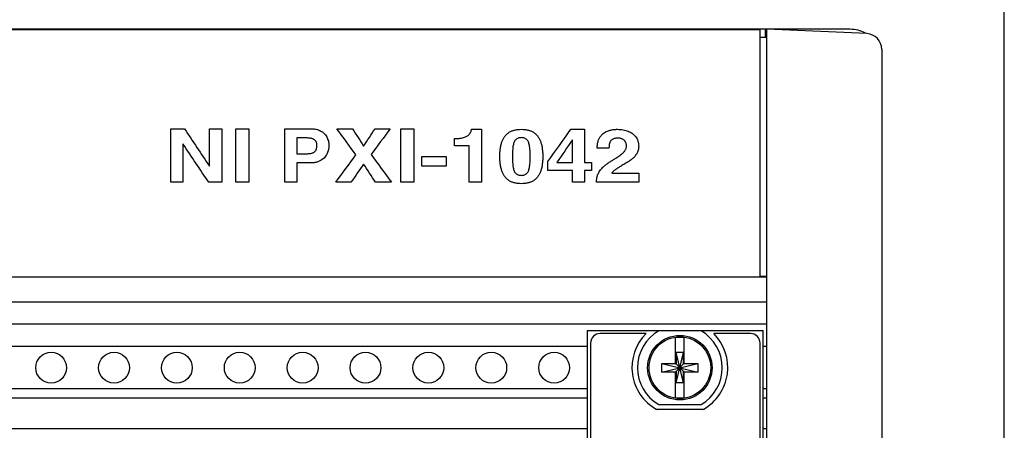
# Model space of a CAD drawing. Header units: inches. Extents: x 0 to 34, y 0 to 22.
# Tile 27 of 76: x 8.384 to 9.95, y 16.539 to 17.191. Entities that reach past the tile are written whole.
import ezdxf

# ---------------------------------------------------------------- set-up
doc = ezdxf.new("R2010")
doc.units = ezdxf.units.IN
doc.header["$LTSCALE"] = 1.87
doc.header["$MEASUREMENT"] = 0
doc.layers.get('0').update_dxf_attribs({"linetype": 'CONTINUOUS'})
doc.layers.add('DATUMCURVES', color=7, linetype='CONTINUOUS')
doc.layers.add('DIMENSIONS', color=7, linetype='CONTINUOUS')
doc.styles.get("Standard").update_dxf_attribs({"font": 'txt', "width": 0.8})
doc.dimstyles.new('DIMSTYLE_1', dxfattribs={"dimtxt": 0.125, "dimasz": 0.18, "dimexe": 0.18, "dimexo": 0.0625, "dimgap": 0.09, "dimtad": 0, "dimtih": 1, "dimtoh": 1, "dimlfac": 2, "dimzin": 4, "dimdsep": 46, "dimtxsty": 'STANDARD', "dimblk": '_FILLED', "dimblk1": '_FILLED', "dimblk2": '_FILLED', "dimcen": 0.09, "dimadec": 0, "dimazin": 0, "dimtp": 0.01, "dimtm": 0.01, "dimtfac": 1, "dimtofl": 0, "dimtmove": 0, "dimatfit": 3, "dimldrblk": '_FILLED', "dimfxl": 1, "dimtolj": 1, "dimtzin": 4, "dimarcsym": 0})

# ---------------------------------------------------------------- blocks, each defined once
blk = doc.blocks.new('_FILLED')
at = {"color": 0, "linetype": 'BYBLOCK'}
blk.add_solid([(0, 0), (-1, 0.1736), (-1, -0.1736)], dxfattribs=at)
blk = doc.blocks.new('*D4')
at = {"layer": 'DIMENSIONS', "color": 2, "linetype": 'CONTINUOUS'}
for p, q in [((4.2183, 15.7325), (4.2183, 19.5505)), ((9.9503, 18.0505), (9.9503, 19.5505)), ((4.2183, 19.4255), (7.2998, 19.4255)), ((9.9503, 19.4255), (8.7498, 19.4255)), ((9.9503, 16.5091), (9.9503, 17.8005))]:
    blk.add_line(p, q, dxfattribs=at)
at = {"layer": 'DIMENSIONS', "color": 2, "linetype": 'CONTINUOUS', "xscale": 0.18, "yscale": 0.18, "zscale": 0.18, "rotation": 180}
blk.add_blockref('_FILLED', (4.2183, 19.4255), dxfattribs=at)
at = {"layer": 'DIMENSIONS', "color": 2, "linetype": 'CONTINUOUS', "xscale": 0.18, "yscale": 0.18, "zscale": 0.18}
blk.add_blockref('_FILLED', (9.9503, 19.4255), dxfattribs=at)
at = {"layer": 'DIMENSIONS', "color": 2, "linetype": 'CONTINUOUS', "width": 0.8}
for s, p in [('[', (7.9873, 19.363)), (']', (8.5873, 19.363)), ('11.46', (7.3623, 19.363)), ('291.2', (8.0873, 19.363))]:
    blk.add_text(s, height=0.125, dxfattribs=at).set_placement(p)

msp = doc.modelspace()

# ---------------------------------------------------------------- linework, layer by layer
at = {"color": 7, "linetype": 'CONTINUOUS'}
for p, q in [((9.7053, 17.17622), (4.46334, 17.17622)), ((9.56132, 17.17547), (4.60732, 17.17547)), ((9.54032, 17.17622), (9.54032, 17.17547)), ((9.56132, 17.17547), (9.56132, 16.78247)), ((9.56132, 17.16372), (9.57282, 17.16372)), ((9.57032, 17.16372), (9.57032, 17.17622)), ((9.73139, 17.1693), (9.57282, 17.17622)), ((9.57282, 13.69122), (9.57282, 17.17622)), ((9.7553, 17.14432), (9.7553, 13.72312)), ((9.57282, 16.78247), (4.59582, 16.78247)), ((9.57282, 16.78325), (9.56132, 16.78325)), ((9.57282, 16.74247), (4.59582, 16.74247)), ((9.57282, 16.70747), (4.59582, 16.70747)), ((9.28732, 16.69751), (9.5668, 16.69751)), ((9.28732, 14.16801), (9.28732, 16.69751)), ((9.468, 16.69697), (9.40065, 16.69697)), ((9.5668, 14.16801), (9.5668, 16.69751)), ((9.29232, 16.67776), (9.29232, 14.18776)), ((9.38049, 16.69276), (9.30732, 16.69276)), ((9.42743, 16.64433), (9.42743, 16.68579)), ((9.44121, 16.64433), (9.44121, 16.68579)), ((9.5468, 16.69276), (9.48815, 16.69276)), ((9.5618, 14.18776), (9.5618, 16.67776)), ((9.28732, 16.67222), (4.88132, 16.67222)), ((9.44018, 16.66273), (9.42846, 16.66273)), ((9.42846, 16.61421), (9.44018, 16.66273)), ((9.42846, 16.66273), (9.42846, 16.64433)), ((9.44018, 16.61421), (9.42846, 16.66273)), ((9.44018, 16.64433), (9.44018, 16.66273)), ((9.57282, 16.67222), (9.5668, 16.67222)), ((9.40578, 16.63158), (9.46286, 16.64536)), ((9.40578, 16.64536), (9.42743, 16.64536)), ((9.40578, 16.64536), (9.46286, 16.63158)), ((9.40578, 16.63158), (9.40578, 16.64536)), ((9.42743, 16.63158), (9.40578, 16.63158)), ((9.42743, 16.64433), (9.42846, 16.64433)), ((9.42743, 16.63261), (9.42846, 16.63261)), ((9.42743, 16.59115), (9.42743, 16.63261)), ((9.42846, 16.63261), (9.44018, 16.64433)), ((9.44018, 16.63261), (9.42846, 16.64433)), ((9.42846, 16.63261), (9.42846, 16.61421)), ((9.44121, 16.64433), (9.44018, 16.64433)), ((9.44121, 16.63261), (9.44018, 16.63261)), ((9.44018, 16.61421), (9.44018, 16.63261)), ((9.44121, 16.64536), (9.46286, 16.64536)), ((9.44121, 16.59115), (9.44121, 16.63261)), ((9.46286, 16.63158), (9.44121, 16.63158)), ((9.46286, 16.64536), (9.46286, 16.63158)), ((9.28732, 16.60472), (4.88132, 16.60472)), ((9.44018, 16.61421), (9.42846, 16.61421)), ((9.57282, 16.60472), (9.5668, 16.60472)), ((9.28732, 16.58997), (4.88132, 16.58997)), ((9.57282, 16.58997), (9.5668, 16.58997)), ((9.47163, 16.57226), (9.39701, 16.57226)), ((9.40065, 16.57997), (9.468, 16.57997)), ((4.88132, 16.54197), (9.28732, 16.54197)), ((9.5668, 16.54197), (9.57282, 16.54197))]:
    msp.add_line(p, q, dxfattribs=at)
for centre, radius in [((9.43432, 16.63847), 0.05125), ((9.43432, 16.63847), 0.04902), ((8.43432, 16.63847), 0.0245), ((8.53432, 16.63847), 0.0245), ((8.63432, 16.63847), 0.0245), ((8.73432, 16.63847), 0.0245), ((8.83432, 16.63847), 0.0245), ((8.93432, 16.63847), 0.0245), ((9.03432, 16.63847), 0.0245), ((9.13432, 16.63847), 0.0245), ((9.23432, 16.63847), 0.0245)]:
    msp.add_circle(centre, radius, dxfattribs=at)
for centre, radius, start, end in [((9.7053, 17.12622), 0.05, 61.29091, 90), ((9.7303, 17.14432), 0.025, 0, 87.5), ((9.43432, 16.63847), 0.0675, 119.92643, 240.07357), ((9.43432, 16.63847), 0.0675, 299.92643, 60.07357), ((9.30732, 16.67776), 0.015, 90, 180), ((9.43432, 16.63876), 0.07625, 134.91162, 240.70725), ((9.43432, 16.63847), 0.04782, 81.71661, 98.28339), ((9.43432, 16.63876), 0.07625, 299.29275, 45.08838), ((9.5468, 16.67776), 0.015, 0, 90), ((9.43432, 16.63847), 0.04782, 261.71661, 278.28339)]:
    msp.add_arc(centre, radius, start, end, dxfattribs=at)
at = {"layer": 'DATUMCURVES', "color": 40, "linetype": 'CONTINUOUS'}
for points in [[(8.6245, 16.93306, 4.12499), (8.6245, 16.96145, 4.10726), (8.6245, 16.98983, 4.08952), (8.6245, 17.01822, 4.07178)], [(8.6245, 17.01822, 4.07178), (8.63181, 17.01822, 4.07178), (8.63913, 17.01822, 4.07178), (8.64644, 17.01822, 4.07178)], [(8.64644, 17.01822, 4.07178), (8.65963, 16.99845, 4.08413), (8.67283, 16.97868, 4.09648), (8.68602, 16.95892, 4.10884)], [(8.6863, 17.01822, 4.07178), (8.69278, 17.01822, 4.07178), (8.69926, 17.01822, 4.07178), (8.70574, 17.01822, 4.07178)], [(8.6863, 16.95892, 4.10884), (8.6863, 16.97868, 4.09648), (8.6863, 16.99845, 4.08413), (8.6863, 17.01822, 4.07178)], [(8.70574, 17.01822, 4.07178), (8.70574, 16.98983, 4.08952), (8.70574, 16.96145, 4.10726), (8.70574, 16.93306, 4.12499)], [(8.72797, 16.93306, 4.12499), (8.72797, 16.96145, 4.10726), (8.72797, 16.98983, 4.08952), (8.72797, 17.01822, 4.07178)], [(8.72797, 17.01822, 4.07178), (8.73491, 17.01822, 4.07178), (8.74185, 17.01822, 4.07178), (8.7488, 17.01822, 4.07178)], [(8.7488, 17.01822, 4.07178), (8.7488, 16.98983, 4.08952), (8.7488, 16.96145, 4.10726), (8.7488, 16.93306, 4.12499)], [(8.80597, 16.93306, 4.12499), (8.80597, 16.96145, 4.10726), (8.80597, 16.98983, 4.08952), (8.80597, 17.01822, 4.07178)], [(8.80597, 17.01822, 4.07178), (8.81988, 17.01822, 4.07178), (8.83379, 17.01822, 4.07178), (8.8477, 17.01822, 4.07178)], [(8.8477, 17.01822, 4.07178), (8.84912, 17.01815, 4.07183), (8.85054, 17.01807, 4.07187), (8.85197, 17.018, 4.07192)], [(8.85197, 17.018, 4.07192), (8.85329, 17.01779, 4.07205), (8.85461, 17.01757, 4.07218), (8.85594, 17.01736, 4.07232)], [(8.85594, 17.01736, 4.07232), (8.85715, 17.01701, 4.07254), (8.85837, 17.01666, 4.07276), (8.85959, 17.01631, 4.07297)], [(8.85959, 17.01631, 4.07297), (8.8607, 17.01583, 4.07328), (8.8618, 17.01534, 4.07358), (8.86291, 17.01486, 4.07388)], [(8.86291, 17.01486, 4.07388), (8.8639, 17.01425, 4.07426), (8.8649, 17.01365, 4.07464), (8.86589, 17.01304, 4.07502)], [(8.86589, 17.01304, 4.07502), (8.86677, 17.01231, 4.07547), (8.86764, 17.01158, 4.07593), (8.86852, 17.01085, 4.07638)], [(8.86852, 17.01085, 4.07638), (8.86927, 17.01, 4.07691), (8.87002, 17.00916, 4.07744), (8.87077, 17.00831, 4.07797)], [(8.87077, 17.00831, 4.07797), (8.87139, 17.00736, 4.07857), (8.87202, 17.0064, 4.07916), (8.87264, 17.00544, 4.07976)], [(8.91914, 16.97658, 4.0978), (8.909, 16.99046, 4.08912), (8.89886, 17.00434, 4.08045), (8.88873, 17.01822, 4.07178)], [(8.88873, 17.01822, 4.07178), (8.89701, 17.01822, 4.07178), (8.9053, 17.01822, 4.07178), (8.91359, 17.01822, 4.07178)], [(8.91359, 17.01822, 4.07178), (8.91951, 17.00905, 4.07751), (8.92544, 16.99988, 4.08324), (8.93136, 16.9907, 4.08897)], [(8.93136, 16.9907, 4.08897), (8.93743, 16.99988, 4.08324), (8.94349, 17.00905, 4.07751), (8.94956, 17.01822, 4.07178)], [(8.97358, 17.01822, 4.07178), (8.96344, 17.00458, 4.0803), (8.9533, 16.99094, 4.08883), (8.94317, 16.9773, 4.09735)], [(8.94956, 17.01822, 4.07178), (8.95756, 17.01822, 4.07178), (8.96557, 17.01822, 4.07178), (8.97358, 17.01822, 4.07178)], [(8.99032, 16.93306, 4.12499), (8.99032, 16.96145, 4.10726), (8.99032, 16.98983, 4.08952), (8.99032, 17.01822, 4.07178)], [(8.99032, 17.01822, 4.07178), (8.99727, 17.01822, 4.07178), (9.00421, 17.01822, 4.07178), (9.01116, 17.01822, 4.07178)], [(9.01116, 17.01822, 4.07178), (9.01116, 16.98983, 4.08952), (9.01116, 16.96145, 4.10726), (9.01116, 16.93306, 4.12499)], [(9.09559, 17.00626, 4.07925), (9.09626, 17.00671, 4.07897), (9.09694, 17.00716, 4.07869), (9.09761, 17.00762, 4.0784)], [(9.09761, 17.00762, 4.0784), (9.09816, 17.00811, 4.07809), (9.0987, 17.00861, 4.07778), (9.09925, 17.00911, 4.07747)], [(9.09925, 17.00911, 4.07747), (9.09967, 17.00964, 4.07714), (9.1001, 17.01016, 4.07681), (9.10053, 17.01069, 4.07648)], [(9.10053, 17.01069, 4.07648), (9.10085, 17.01124, 4.07614), (9.10118, 17.01179, 4.0758), (9.1015, 17.01234, 4.07546)], [(9.1015, 17.01234, 4.07546), (9.10173, 17.01289, 4.07511), (9.10195, 17.01345, 4.07476), (9.10218, 17.014, 4.07441)], [(9.10218, 17.014, 4.07441), (9.10232, 17.01456, 4.07407), (9.10247, 17.01511, 4.07372), (9.10261, 17.01566, 4.07338)], [(9.10261, 17.01566, 4.07338), (9.10268, 17.0162, 4.07304), (9.10275, 17.01673, 4.07271), (9.10282, 17.01727, 4.07237)], [(9.10282, 17.01727, 4.07237), (9.10814, 17.01727, 4.07237), (9.11346, 17.01727, 4.07237), (9.11879, 17.01727, 4.07237)], [(9.11879, 17.01727, 4.07237), (9.11879, 16.9892, 4.08991), (9.11879, 16.96113, 4.10745), (9.11879, 16.93306, 4.12499)], [(9.15376, 17.0029, 4.08135), (9.15462, 17.00418, 4.08055), (9.15548, 17.00547, 4.07975), (9.15634, 17.00676, 4.07894)], [(9.15634, 17.00676, 4.07894), (9.15736, 17.00784, 4.07827), (9.15838, 17.00892, 4.07759), (9.1594, 17.01, 4.07692)], [(9.1594, 17.01, 4.07692), (9.16059, 17.01088, 4.07637), (9.16177, 17.01176, 4.07582), (9.16296, 17.01264, 4.07527)], [(9.16296, 17.01264, 4.07527), (9.1643, 17.01332, 4.07484), (9.16565, 17.014, 4.07442), (9.167, 17.01468, 4.07399)], [(9.167, 17.01468, 4.07399), (9.16851, 17.01516, 4.07369), (9.17002, 17.01564, 4.07339), (9.17154, 17.01612, 4.07309)], [(9.17154, 17.01612, 4.07309), (9.17322, 17.01641, 4.07291), (9.1749, 17.0167, 4.07273), (9.17658, 17.01698, 4.07255)], [(9.17658, 17.01698, 4.07255), (9.17842, 17.01708, 4.07249), (9.18027, 17.01717, 4.07243), (9.18212, 17.01727, 4.07237)], [(9.18212, 17.01727, 4.07237), (9.18397, 17.01717, 4.07243), (9.18582, 17.01708, 4.07249), (9.18767, 17.01698, 4.07255)], [(9.18767, 17.01698, 4.07255), (9.18935, 17.0167, 4.07273), (9.19103, 17.01641, 4.07291), (9.19271, 17.01612, 4.07309)], [(9.19271, 17.01612, 4.07309), (9.19422, 17.01564, 4.07339), (9.19573, 17.01516, 4.07369), (9.19724, 17.01468, 4.07399)], [(9.19724, 17.01468, 4.07399), (9.19859, 17.014, 4.07442), (9.19994, 17.01332, 4.07484), (9.20129, 17.01264, 4.07527)], [(9.20129, 17.01264, 4.07527), (9.20247, 17.01176, 4.07582), (9.20365, 17.01088, 4.07637), (9.20484, 17.01, 4.07692)], [(9.20484, 17.01, 4.07692), (9.20586, 17.00892, 4.07759), (9.20688, 17.00784, 4.07827), (9.2079, 17.00676, 4.07894)], [(9.2079, 17.00676, 4.07894), (9.20876, 17.00547, 4.07975), (9.20962, 17.00418, 4.08055), (9.21048, 17.0029, 4.08135)], [(9.22449, 16.96603, 4.10439), (9.23657, 16.98311, 4.09372), (9.24865, 17.00019, 4.08305), (9.26073, 17.01727, 4.07237)], [(9.26073, 17.01727, 4.07237), (9.26809, 17.01727, 4.07237), (9.27545, 17.01727, 4.07237), (9.28282, 17.01727, 4.07237)], [(9.28282, 17.01727, 4.07237), (9.28282, 16.99972, 4.08334), (9.28282, 16.98216, 4.09431), (9.28282, 16.96461, 4.10528)], [(9.30648, 17.00371, 4.08085), (9.30735, 17.00494, 4.08008), (9.30822, 17.00617, 4.07931), (9.30909, 17.0074, 4.07854)], [(9.30909, 17.0074, 4.07854), (9.3101, 17.00838, 4.07793), (9.31112, 17.00937, 4.07731), (9.31214, 17.01035, 4.0767)], [(9.31214, 17.01035, 4.0767), (9.31326, 17.01112, 4.07621), (9.31438, 17.01189, 4.07573), (9.31551, 17.01266, 4.07525)], [(9.31551, 17.01266, 4.07525), (9.31669, 17.01324, 4.07489), (9.31787, 17.01382, 4.07453), (9.31906, 17.0144, 4.07417)], [(9.31906, 17.0144, 4.07417), (9.32026, 17.01481, 4.07391), (9.32146, 17.01522, 4.07365), (9.32266, 17.01564, 4.07339)], [(9.32266, 17.01564, 4.07339), (9.32383, 17.01592, 4.07322), (9.325, 17.01619, 4.07305), (9.32617, 17.01647, 4.07287)], [(9.32617, 17.01647, 4.07287), (9.32727, 17.01664, 4.07277), (9.32837, 17.0168, 4.07267), (9.32947, 17.01697, 4.07256)], [(9.32947, 17.01697, 4.07256), (9.33046, 17.01705, 4.07251), (9.33144, 17.01713, 4.07246), (9.33243, 17.01721, 4.07241)], [(9.33243, 17.01721, 4.07241), (9.33325, 17.01723, 4.0724), (9.33407, 17.01725, 4.07239), (9.3349, 17.01727, 4.07237)], [(9.3349, 17.01727, 4.07237), (9.33644, 17.0172, 4.07241), (9.33799, 17.01714, 4.07246), (9.33953, 17.01707, 4.0725)], [(9.33953, 17.01707, 4.0725), (9.34101, 17.01688, 4.07262), (9.34249, 17.01668, 4.07274), (9.34397, 17.01649, 4.07286)], [(9.34397, 17.01649, 4.07286), (9.34536, 17.01616, 4.07306), (9.34676, 17.01584, 4.07327), (9.34816, 17.01552, 4.07347)], [(9.34816, 17.01552, 4.07347), (9.34947, 17.01507, 4.07375), (9.35077, 17.01462, 4.07403), (9.35208, 17.01418, 4.07431)], [(9.35208, 17.01418, 4.07431), (9.35328, 17.01361, 4.07466), (9.35448, 17.01303, 4.07502), (9.35568, 17.01246, 4.07538)], [(9.35568, 17.01246, 4.07538), (9.35676, 17.01177, 4.07581), (9.35784, 17.01108, 4.07624), (9.35893, 17.01039, 4.07667)], [(9.35893, 17.01039, 4.07667), (9.35988, 17.00958, 4.07718), (9.36083, 17.00877, 4.07768), (9.36178, 17.00796, 4.07819)], [(9.36178, 17.00796, 4.07819), (9.36258, 17.00703, 4.07877), (9.36339, 17.00611, 4.07935), (9.3642, 17.00518, 4.07993)], [(8.64422, 16.99379, 4.08705), (8.64412, 16.99379, 4.08705), (8.64403, 16.99379, 4.08705), (8.64394, 16.99379, 4.08705)], [(8.64394, 16.99379, 4.08705), (8.64394, 16.97354, 4.0997), (8.64394, 16.9533, 4.11234), (8.64394, 16.93306, 4.12499)], [(8.68491, 16.93306, 4.12499), (8.67134, 16.9533, 4.11234), (8.65778, 16.97354, 4.0997), (8.64422, 16.99379, 4.08705)], [(8.84019, 17.00351, 4.08097), (8.83514, 17.00351, 4.08097), (8.8301, 17.00351, 4.08097), (8.82505, 17.00351, 4.08097)], [(8.82505, 17.00351, 4.08097), (8.82505, 16.99517, 4.08618), (8.82505, 16.98683, 4.0914), (8.82505, 16.97848, 4.09661)], [(8.843, 17.00344, 4.08102), (8.84206, 17.00346, 4.081), (8.84112, 17.00349, 4.08098), (8.84019, 17.00351, 4.08097)], [(8.84554, 17.00322, 4.08115), (8.84469, 17.00329, 4.08111), (8.84385, 17.00337, 4.08106), (8.843, 17.00344, 4.08102)], [(8.84781, 17.00284, 4.08139), (8.84705, 17.00297, 4.08131), (8.8463, 17.00309, 4.08123), (8.84554, 17.00322, 4.08115)], [(8.8498, 17.00231, 4.08172), (8.84914, 17.00249, 4.08161), (8.84847, 17.00267, 4.0815), (8.84781, 17.00284, 4.08139)], [(8.85154, 17.00162, 4.08215), (8.85096, 17.00185, 4.08201), (8.85038, 17.00208, 4.08186), (8.8498, 17.00231, 4.08172)], [(8.85303, 17.00075, 4.08269), (8.85253, 17.00104, 4.08251), (8.85204, 17.00133, 4.08233), (8.85154, 17.00162, 4.08215)], [(8.85426, 16.99972, 4.08334), (8.85385, 17.00006, 4.08312), (8.85344, 17.00041, 4.08291), (8.85303, 17.00075, 4.08269)], [(8.85526, 16.9985, 4.0841), (8.85493, 16.99891, 4.08385), (8.85459, 16.99931, 4.08359), (8.85426, 16.99972, 4.08334)], [(8.85603, 16.99711, 4.08497), (8.85577, 16.99757, 4.08468), (8.85552, 16.99804, 4.08439), (8.85526, 16.9985, 4.0841)], [(8.85656, 16.99552, 4.08596), (8.85638, 16.99605, 4.08563), (8.8562, 16.99658, 4.0853), (8.85603, 16.99711, 4.08497)], [(8.85688, 16.99374, 4.08707), (8.85677, 16.99434, 4.0867), (8.85667, 16.99493, 4.08633), (8.85656, 16.99552, 4.08596)], [(8.85699, 16.99177, 4.08831), (8.85695, 16.99243, 4.0879), (8.85692, 16.99308, 4.08749), (8.85688, 16.99374, 4.08707)], [(8.85698, 16.99071, 4.08897), (8.85698, 16.99106, 4.08875), (8.85698, 16.99141, 4.08853), (8.85699, 16.99177, 4.08831)], [(8.87264, 17.00544, 4.07976), (8.87313, 17.00438, 4.08043), (8.87363, 17.00332, 4.08109), (8.87412, 17.00226, 4.08175)], [(8.87412, 17.00226, 4.08175), (8.87448, 17.00109, 4.08248), (8.87484, 16.99993, 4.08321), (8.8752, 16.99877, 4.08393)], [(8.8752, 16.99877, 4.08393), (8.87541, 16.99751, 4.08472), (8.87563, 16.99625, 4.08551), (8.87585, 16.99499, 4.08629)], [(8.87585, 16.99499, 4.08629), (8.87592, 16.99364, 4.08714), (8.876, 16.99229, 4.08798), (8.87607, 16.99094, 4.08883)], [(8.87607, 16.99094, 4.08883), (8.87604, 16.99022, 4.08927), (8.876, 16.9895, 4.08972), (8.87597, 16.98878, 4.09017)], [(9.07587, 17.00268, 4.08149), (9.0768, 17.00268, 4.08149), (9.07772, 17.00268, 4.08149), (9.07865, 17.00268, 4.08149)], [(9.07587, 16.99105, 4.08875), (9.07587, 16.99493, 4.08633), (9.07587, 16.9988, 4.08391), (9.07587, 17.00268, 4.08149)], [(9.09934, 16.99105, 4.08875), (9.09152, 16.99105, 4.08875), (9.08369, 16.99105, 4.08875), (9.07587, 16.99105, 4.08875)], [(9.07865, 17.00268, 4.08149), (9.08012, 17.00273, 4.08146), (9.08159, 17.00279, 4.08142), (9.08306, 17.00284, 4.08139)], [(9.08306, 17.00284, 4.08139), (9.08435, 17.003, 4.08129), (9.08564, 17.00316, 4.08119), (9.08693, 17.00332, 4.08109)], [(9.08693, 17.00332, 4.08109), (9.08804, 17.00357, 4.08093), (9.08916, 17.00382, 4.08078), (9.09028, 17.00407, 4.08062)], [(9.09028, 17.00407, 4.08062), (9.09124, 17.0044, 4.08041), (9.0922, 17.00473, 4.08021), (9.09316, 17.00506, 4.08)], [(9.09316, 17.00506, 4.08), (9.09397, 17.00546, 4.07975), (9.09478, 17.00586, 4.0795), (9.09559, 17.00626, 4.07925)], [(9.09934, 16.93306, 4.12499), (9.09934, 16.95239, 4.11291), (9.09934, 16.97172, 4.10083), (9.09934, 16.99105, 4.08875)], [(9.14888, 16.98755, 4.09095), (9.14926, 16.98946, 4.08975), (9.14965, 16.99138, 4.08855), (9.15003, 16.9933, 4.08735)], [(9.15003, 16.9933, 4.08735), (9.15057, 16.995, 4.08629), (9.15111, 16.99671, 4.08522), (9.15166, 16.99841, 4.08416)], [(9.15166, 16.99841, 4.08416), (9.15236, 16.99991, 4.08322), (9.15306, 17.0014, 4.08229), (9.15376, 17.0029, 4.08135)], [(9.16916, 16.99149, 4.08848), (9.16897, 16.9903, 4.08923), (9.16879, 16.98911, 4.08997), (9.16861, 16.98792, 4.09071)], [(9.16991, 16.99457, 4.08656), (9.16966, 16.99354, 4.0872), (9.16941, 16.99252, 4.08784), (9.16916, 16.99149, 4.08848)], [(9.17087, 16.99718, 4.08493), (9.17055, 16.99631, 4.08547), (9.17023, 16.99544, 4.08601), (9.16991, 16.99457, 4.08656)], [(9.17207, 16.99934, 4.08358), (9.17167, 16.99862, 4.08403), (9.17127, 16.9979, 4.08448), (9.17087, 16.99718, 4.08493)], [(9.17351, 17.00106, 4.0825), (9.17303, 17.00048, 4.08286), (9.17255, 16.99991, 4.08322), (9.17207, 16.99934, 4.08358)], [(9.17522, 17.00237, 4.08169), (9.17465, 17.00193, 4.08196), (9.17408, 17.00149, 4.08223), (9.17351, 17.00106, 4.0825)], [(9.17721, 17.00328, 4.08112), (9.17655, 17.00297, 4.08131), (9.17588, 17.00267, 4.0815), (9.17522, 17.00237, 4.08169)], [(9.17951, 17.00381, 4.08078), (9.17874, 17.00363, 4.08089), (9.17798, 17.00345, 4.08101), (9.17721, 17.00328, 4.08112)], [(9.18212, 17.00398, 4.08067), (9.18125, 17.00393, 4.08071), (9.18038, 17.00387, 4.08075), (9.17951, 17.00381, 4.08078)], [(9.18473, 17.00381, 4.08078), (9.18386, 17.00387, 4.08075), (9.18299, 17.00393, 4.08071), (9.18212, 17.00398, 4.08067)], [(9.18703, 17.00328, 4.08112), (9.18626, 17.00345, 4.08101), (9.1855, 17.00363, 4.08089), (9.18473, 17.00381, 4.08078)], [(9.18902, 17.00237, 4.08169), (9.18836, 17.00267, 4.0815), (9.18769, 17.00297, 4.08131), (9.18703, 17.00328, 4.08112)], [(9.19073, 17.00106, 4.0825), (9.19016, 17.00149, 4.08223), (9.18959, 17.00193, 4.08196), (9.18902, 17.00237, 4.08169)], [(9.19218, 16.99934, 4.08358), (9.19169, 16.99991, 4.08322), (9.19121, 17.00048, 4.08286), (9.19073, 17.00106, 4.0825)], [(9.19337, 16.99718, 4.08493), (9.19297, 16.9979, 4.08448), (9.19257, 16.99862, 4.08403), (9.19218, 16.99934, 4.08358)], [(9.19434, 16.99457, 4.08656), (9.19401, 16.99544, 4.08601), (9.19369, 16.99631, 4.08547), (9.19337, 16.99718, 4.08493)], [(9.19509, 16.99149, 4.08848), (9.19484, 16.99252, 4.08784), (9.19459, 16.99354, 4.0872), (9.19434, 16.99457, 4.08656)], [(9.19564, 16.98792, 4.09071), (9.19545, 16.98911, 4.08997), (9.19527, 16.9903, 4.08923), (9.19509, 16.99149, 4.08848)], [(9.21048, 17.0029, 4.08135), (9.21118, 17.0014, 4.08229), (9.21188, 16.99991, 4.08322), (9.21258, 16.99841, 4.08416)], [(9.21258, 16.99841, 4.08416), (9.21312, 16.99671, 4.08522), (9.21367, 16.995, 4.08629), (9.21421, 16.9933, 4.08735)], [(9.21421, 16.9933, 4.08735), (9.2146, 16.99138, 4.08855), (9.21498, 16.98946, 4.08975), (9.21537, 16.98755, 4.09095)], [(9.26351, 17.00078, 4.08268), (9.25527, 16.98872, 4.09021), (9.24703, 16.97667, 4.09774), (9.23879, 16.96461, 4.10528)], [(9.26379, 17.00078, 4.08268), (9.26369, 17.00078, 4.08268), (9.2636, 17.00078, 4.08268), (9.26351, 17.00078, 4.08268)], [(9.26358, 16.98937, 4.08981), (9.26359, 16.99033, 4.0892), (9.26361, 16.9913, 4.0886), (9.26363, 16.99226, 4.088)], [(9.26363, 16.99226, 4.088), (9.26365, 16.9931, 4.08747), (9.26366, 16.99394, 4.08695), (9.26368, 16.99478, 4.08643)], [(9.26368, 16.99478, 4.08643), (9.26369, 16.99548, 4.08599), (9.26371, 16.99619, 4.08554), (9.26372, 16.9969, 4.0851)], [(9.26372, 16.9969, 4.0851), (9.26373, 16.99747, 4.08475), (9.26374, 16.99804, 4.08439), (9.26376, 16.99861, 4.08403)], [(9.26376, 16.99861, 4.08403), (9.26376, 16.99905, 4.08376), (9.26377, 16.99948, 4.08349), (9.26378, 16.99991, 4.08322)], [(9.26378, 16.99991, 4.08322), (9.26378, 17.0002, 4.08304), (9.26378, 17.00049, 4.08286), (9.26379, 17.00078, 4.08268)], [(9.30268, 16.9875, 4.09097), (9.30283, 16.98961, 4.08965), (9.30299, 16.99173, 4.08833), (9.30315, 16.99384, 4.08701)], [(9.30315, 16.99384, 4.08701), (9.30358, 16.99563, 4.08589), (9.30402, 16.99743, 4.08477), (9.30446, 16.99922, 4.08365)], [(9.30446, 16.99922, 4.08365), (9.30513, 17.00072, 4.08272), (9.30581, 17.00221, 4.08178), (9.30648, 17.00371, 4.08085)], [(9.32192, 16.99257, 4.08781), (9.32185, 16.99198, 4.08818), (9.32178, 16.9914, 4.08854), (9.32172, 16.99081, 4.08891)], [(9.32227, 16.99433, 4.08671), (9.32215, 16.99374, 4.08707), (9.32204, 16.99315, 4.08744), (9.32192, 16.99257, 4.08781)], [(9.32282, 16.99606, 4.08563), (9.32263, 16.99548, 4.08599), (9.32245, 16.99491, 4.08635), (9.32227, 16.99433, 4.08671)], [(9.3236, 16.9977, 4.0846), (9.32334, 16.99715, 4.08494), (9.32308, 16.9966, 4.08529), (9.32282, 16.99606, 4.08563)], [(9.32466, 16.99922, 4.08365), (9.3243, 16.99871, 4.08397), (9.32395, 16.99821, 4.08429), (9.3236, 16.9977, 4.0846)], [(9.32604, 17.00056, 4.08282), (9.32558, 17.00011, 4.0831), (9.32512, 16.99966, 4.08338), (9.32466, 16.99922, 4.08365)], [(9.3278, 17.00168, 4.08212), (9.32721, 17.0013, 4.08235), (9.32663, 17.00093, 4.08258), (9.32604, 17.00056, 4.08282)], [(9.32997, 17.00254, 4.08158), (9.32924, 17.00225, 4.08176), (9.32852, 17.00196, 4.08194), (9.3278, 17.00168, 4.08212)], [(9.3326, 17.00308, 4.08124), (9.33172, 17.0029, 4.08135), (9.33084, 17.00272, 4.08147), (9.32997, 17.00254, 4.08158)], [(9.33573, 17.00328, 4.08112), (9.33469, 17.00321, 4.08116), (9.33364, 17.00315, 4.0812), (9.3326, 17.00308, 4.08124)], [(9.33798, 17.00315, 4.0812), (9.33723, 17.00319, 4.08117), (9.33648, 17.00323, 4.08114), (9.33573, 17.00328, 4.08112)], [(9.34002, 17.00278, 4.08143), (9.33934, 17.0029, 4.08135), (9.33866, 17.00302, 4.08127), (9.33798, 17.00315, 4.0812)], [(9.34184, 17.00219, 4.0818), (9.34123, 17.00238, 4.08167), (9.34062, 17.00258, 4.08155), (9.34002, 17.00278, 4.08143)], [(9.34346, 17.00141, 4.08228), (9.34292, 17.00167, 4.08212), (9.34238, 17.00193, 4.08196), (9.34184, 17.00219, 4.0818)], [(9.34487, 17.00046, 4.08287), (9.3444, 17.00078, 4.08268), (9.34393, 17.00109, 4.08248), (9.34346, 17.00141, 4.08228)], [(9.34608, 16.99938, 4.08355), (9.34567, 16.99974, 4.08333), (9.34527, 17.0001, 4.0831), (9.34487, 17.00046, 4.08287)], [(9.34709, 16.99817, 4.08431), (9.34675, 16.99857, 4.08406), (9.34641, 16.99898, 4.0838), (9.34608, 16.99938, 4.08355)], [(9.34791, 16.99688, 4.08511), (9.34764, 16.99731, 4.08484), (9.34736, 16.99774, 4.08458), (9.34709, 16.99817, 4.08431)], [(9.34854, 16.99552, 4.08596), (9.34833, 16.99597, 4.08568), (9.34812, 16.99643, 4.0854), (9.34791, 16.99688, 4.08511)], [(9.34899, 16.99412, 4.08684), (9.34884, 16.99459, 4.08655), (9.34869, 16.99505, 4.08626), (9.34854, 16.99552, 4.08596)], [(9.34926, 16.9927, 4.08772), (9.34917, 16.99317, 4.08743), (9.34908, 16.99365, 4.08713), (9.34899, 16.99412, 4.08684)], [(9.34919, 16.98903, 4.09002), (9.34924, 16.98978, 4.08955), (9.34929, 16.99054, 4.08908), (9.34934, 16.9913, 4.0886)], [(9.34934, 16.9913, 4.0886), (9.34931, 16.99177, 4.08831), (9.34928, 16.99223, 4.08802), (9.34926, 16.9927, 4.08772)], [(9.3642, 17.00518, 4.07993), (9.36485, 17.00414, 4.08058), (9.3655, 17.0031, 4.08123), (9.36615, 17.00206, 4.08188)], [(9.36615, 17.00206, 4.08188), (9.36663, 17.00091, 4.0826), (9.36711, 16.99975, 4.08332), (9.36759, 16.9986, 4.08404)], [(9.36759, 16.9986, 4.08404), (9.36788, 16.99734, 4.08483), (9.36818, 16.99608, 4.08562), (9.36848, 16.99481, 4.0864)], [(9.36848, 16.99481, 4.0864), (9.36858, 16.99344, 4.08726), (9.36868, 16.99207, 4.08812), (9.36879, 16.9907, 4.08897)], [(8.82505, 16.97848, 4.09661), (8.83095, 16.97848, 4.09661), (8.83684, 16.97848, 4.09661), (8.84274, 16.97848, 4.09661)], [(8.84274, 16.97848, 4.09661), (8.84383, 16.97855, 4.09657), (8.84492, 16.97861, 4.09653), (8.84601, 16.97867, 4.09649)], [(8.84601, 16.97867, 4.09649), (8.84692, 16.97885, 4.09638), (8.84783, 16.97903, 4.09627), (8.84874, 16.9792, 4.09616)], [(8.84874, 16.9792, 4.09616), (8.84949, 16.97948, 4.09599), (8.85023, 16.97975, 4.09582), (8.85098, 16.98002, 4.09565)], [(8.85098, 16.98002, 4.09565), (8.85157, 16.98038, 4.09543), (8.85217, 16.98073, 4.09521), (8.85277, 16.98108, 4.09498)], [(8.85277, 16.98108, 4.09498), (8.85323, 16.9815, 4.09473), (8.85369, 16.98191, 4.09447), (8.85416, 16.98233, 4.09421)], [(8.85416, 16.98233, 4.09421), (8.85451, 16.98278, 4.09392), (8.85486, 16.98324, 4.09363), (8.85521, 16.9837, 4.09335)], [(8.85521, 16.9837, 4.09335), (8.85546, 16.98419, 4.09305), (8.85571, 16.98467, 4.09274), (8.85596, 16.98516, 4.09244)], [(8.85596, 16.98516, 4.09244), (8.85612, 16.98565, 4.09213), (8.85629, 16.98614, 4.09182), (8.85646, 16.98664, 4.09151)], [(8.85646, 16.98664, 4.09151), (8.85656, 16.98712, 4.09121), (8.85666, 16.98761, 4.09091), (8.85676, 16.98809, 4.09061)], [(8.85676, 16.98809, 4.09061), (8.85681, 16.98855, 4.09032), (8.85687, 16.98901, 4.09003), (8.85692, 16.98947, 4.08975)], [(8.85692, 16.98947, 4.08975), (8.85694, 16.98988, 4.08949), (8.85696, 16.99029, 4.08923), (8.85698, 16.99071, 4.08897)], [(8.87257, 16.97744, 4.09726), (8.87195, 16.97645, 4.09788), (8.87133, 16.97546, 4.0985), (8.87071, 16.97447, 4.09912)], [(8.87397, 16.98047, 4.09537), (8.8735, 16.97946, 4.096), (8.87304, 16.97845, 4.09663), (8.87257, 16.97744, 4.09726)], [(8.87497, 16.98344, 4.09351), (8.87464, 16.98245, 4.09413), (8.8743, 16.98146, 4.09475), (8.87397, 16.98047, 4.09537)], [(8.87562, 16.98625, 4.09176), (8.8754, 16.98531, 4.09234), (8.87519, 16.98438, 4.09293), (8.87497, 16.98344, 4.09351)], [(8.87597, 16.98878, 4.09017), (8.87585, 16.98794, 4.0907), (8.87573, 16.98709, 4.09123), (8.87562, 16.98625, 4.09176)], [(8.88692, 16.93306, 4.12499), (8.89766, 16.94757, 4.11593), (8.9084, 16.96208, 4.10686), (8.91914, 16.97658, 4.0978)], [(8.94317, 16.9773, 4.09735), (8.954, 16.96255, 4.10656), (8.96483, 16.94781, 4.11578), (8.97567, 16.93306, 4.12499)], [(9.14796, 16.97409, 4.09935), (9.14803, 16.97645, 4.09788), (9.14811, 16.9788, 4.09641), (9.14818, 16.98115, 4.09494)], [(9.14818, 16.98115, 4.09494), (9.14841, 16.98328, 4.09361), (9.14864, 16.98541, 4.09228), (9.14888, 16.98755, 4.09095)], [(9.16802, 16.97924, 4.09614), (9.168, 16.97753, 4.09721), (9.16797, 16.97581, 4.09828), (9.16795, 16.97409, 4.09935)], [(9.16823, 16.98384, 4.09326), (9.16816, 16.98231, 4.09422), (9.16809, 16.98078, 4.09518), (9.16802, 16.97924, 4.09614)], [(9.16861, 16.98792, 4.09071), (9.16848, 16.98656, 4.09156), (9.16836, 16.9852, 4.09241), (9.16823, 16.98384, 4.09326)], [(9.19601, 16.98384, 4.09326), (9.19589, 16.9852, 4.09241), (9.19576, 16.98656, 4.09156), (9.19564, 16.98792, 4.09071)], [(9.19622, 16.97924, 4.09614), (9.19615, 16.98078, 4.09518), (9.19608, 16.98231, 4.09422), (9.19601, 16.98384, 4.09326)], [(9.19629, 16.97409, 4.09935), (9.19626, 16.97581, 4.09828), (9.19624, 16.97753, 4.09721), (9.19622, 16.97924, 4.09614)], [(9.21537, 16.98755, 4.09095), (9.2156, 16.98541, 4.09228), (9.21583, 16.98328, 4.09361), (9.21606, 16.98115, 4.09494)], [(9.21606, 16.98115, 4.09494), (9.21613, 16.9788, 4.09641), (9.21621, 16.97645, 4.09788), (9.21629, 16.97409, 4.09935)], [(9.2634, 16.97419, 4.09929), (9.26341, 16.97563, 4.09839), (9.26342, 16.97707, 4.0975), (9.26344, 16.9785, 4.0966)], [(9.26344, 16.9785, 4.0966), (9.26345, 16.97983, 4.09577), (9.26346, 16.98115, 4.09494), (9.26348, 16.98248, 4.09411)], [(9.26348, 16.98248, 4.09411), (9.26349, 16.98368, 4.09336), (9.26351, 16.98489, 4.0926), (9.26353, 16.9861, 4.09185)], [(9.26353, 16.9861, 4.09185), (9.26354, 16.98719, 4.09117), (9.26356, 16.98828, 4.09049), (9.26358, 16.98937, 4.08981)], [(9.32157, 16.9875, 4.09097), (9.31527, 16.9875, 4.09097), (9.30897, 16.9875, 4.09097), (9.30268, 16.9875, 4.09097)], [(9.32161, 16.98911, 4.08997), (9.3216, 16.98857, 4.09031), (9.32158, 16.98804, 4.09064), (9.32157, 16.9875, 4.09097)], [(9.32172, 16.99081, 4.08891), (9.32168, 16.99024, 4.08926), (9.32165, 16.98967, 4.08962), (9.32161, 16.98911, 4.08997)], [(9.33587, 16.9737, 4.0996), (9.33685, 16.97437, 4.09918), (9.33784, 16.97505, 4.09875), (9.33883, 16.97573, 4.09833)], [(9.33883, 16.97573, 4.09833), (9.33968, 16.97636, 4.09793), (9.34054, 16.977, 4.09754), (9.34139, 16.97764, 4.09714)], [(9.34139, 16.97764, 4.09714), (9.34212, 16.97825, 4.09675), (9.34285, 16.97887, 4.09637), (9.34358, 16.97948, 4.09599)], [(9.34358, 16.97948, 4.09599), (9.34418, 16.98008, 4.09561), (9.34479, 16.98068, 4.09523), (9.34539, 16.98129, 4.09486)], [(9.34539, 16.98129, 4.09486), (9.34588, 16.98189, 4.09448), (9.34636, 16.9825, 4.0941), (9.34685, 16.9831, 4.09372)], [(9.34685, 16.9831, 4.09372), (9.34722, 16.98373, 4.09333), (9.34759, 16.98435, 4.09294), (9.34796, 16.98497, 4.09256)], [(9.34796, 16.98497, 4.09256), (9.34822, 16.98562, 4.09215), (9.34848, 16.98628, 4.09174), (9.34874, 16.98693, 4.09133)], [(9.34874, 16.98693, 4.09133), (9.34889, 16.98763, 4.09089), (9.34904, 16.98833, 4.09046), (9.34919, 16.98903, 4.09002)], [(9.36397, 16.97594, 4.0982), (9.36334, 16.97518, 4.09867), (9.36272, 16.97442, 4.09915), (9.3621, 16.97367, 4.09962)], [(9.36559, 16.97841, 4.09666), (9.36505, 16.97758, 4.09717), (9.36451, 16.97676, 4.09769), (9.36397, 16.97594, 4.0982)], [(9.36692, 16.9811, 4.09497), (9.36648, 16.9802, 4.09553), (9.36603, 16.97931, 4.0961), (9.36559, 16.97841, 4.09666)], [(9.36793, 16.98404, 4.09314), (9.36759, 16.98306, 4.09375), (9.36726, 16.98208, 4.09436), (9.36692, 16.9811, 4.09497)], [(9.36857, 16.98723, 4.09114), (9.36835, 16.98617, 4.09181), (9.36814, 16.9851, 4.09247), (9.36793, 16.98404, 4.09314)], [(9.36879, 16.9907, 4.08897), (9.36871, 16.98955, 4.0897), (9.36864, 16.98839, 4.09042), (9.36857, 16.98723, 4.09114)], [(8.84694, 16.96378, 4.1058), (8.83964, 16.96378, 4.1058), (8.83235, 16.96378, 4.1058), (8.82505, 16.96378, 4.1058)], [(8.82505, 16.96378, 4.1058), (8.82505, 16.95354, 4.1122), (8.82505, 16.9433, 4.1186), (8.82505, 16.93306, 4.12499)], [(8.85267, 16.96416, 4.10556), (8.85076, 16.96403, 4.10564), (8.84885, 16.96391, 4.10572), (8.84694, 16.96378, 4.1058)], [(8.85762, 16.96525, 4.10488), (8.85597, 16.96489, 4.1051), (8.85432, 16.96453, 4.10533), (8.85267, 16.96416, 4.10556)], [(8.86185, 16.96694, 4.10382), (8.86044, 16.96638, 4.10418), (8.85903, 16.96581, 4.10453), (8.85762, 16.96525, 4.10488)], [(8.8654, 16.96911, 4.10247), (8.86422, 16.96838, 4.10292), (8.86303, 16.96766, 4.10337), (8.86185, 16.96694, 4.10382)], [(8.86834, 16.97165, 4.10088), (8.86736, 16.9708, 4.10141), (8.86638, 16.96995, 4.10194), (8.8654, 16.96911, 4.10247)], [(8.87071, 16.97447, 4.09912), (8.86992, 16.97353, 4.09971), (8.86913, 16.97259, 4.10029), (8.86834, 16.97165, 4.10088)], [(8.93136, 16.96212, 4.10683), (8.92465, 16.95243, 4.11289), (8.91794, 16.94275, 4.11894), (8.91123, 16.93306, 4.12499)], [(8.95026, 16.93306, 4.12499), (8.94396, 16.94275, 4.11894), (8.93766, 16.95243, 4.11289), (8.93136, 16.96212, 4.10683)], [(9.0238, 16.95856, 4.10906), (9.0238, 16.9637, 4.10585), (9.0238, 16.96884, 4.10264), (9.0238, 16.97398, 4.09942)], [(9.0238, 16.97398, 4.09942), (9.03671, 16.97398, 4.09942), (9.04962, 16.97398, 4.09942), (9.06254, 16.97398, 4.09942)], [(9.06254, 16.97398, 4.09942), (9.06254, 16.96884, 4.10264), (9.06254, 16.9637, 4.10585), (9.06254, 16.95856, 4.10906)], [(9.14818, 16.96704, 4.10376), (9.14811, 16.96939, 4.10229), (9.14803, 16.97174, 4.10082), (9.14796, 16.97409, 4.09935)], [(9.14888, 16.96063, 4.10776), (9.14864, 16.96277, 4.10643), (9.14841, 16.9649, 4.10509), (9.14818, 16.96704, 4.10376)], [(9.15003, 16.95487, 4.11136), (9.14965, 16.95679, 4.11016), (9.14926, 16.95871, 4.10896), (9.14888, 16.96063, 4.10776)], [(9.16795, 16.97409, 4.09935), (9.16797, 16.97238, 4.10042), (9.168, 16.97066, 4.1015), (9.16802, 16.96894, 4.10257)], [(9.16802, 16.96894, 4.10257), (9.16809, 16.96741, 4.10353), (9.16816, 16.96587, 4.10449), (9.16823, 16.96434, 4.10545)], [(9.16823, 16.96434, 4.10545), (9.16836, 16.96297, 4.1063), (9.16848, 16.96161, 4.10715), (9.16861, 16.96025, 4.108)], [(9.16861, 16.96025, 4.108), (9.16879, 16.95906, 4.10875), (9.16897, 16.95786, 4.10949), (9.16916, 16.95667, 4.11024)], [(9.19509, 16.95667, 4.11024), (9.19527, 16.95786, 4.10949), (9.19545, 16.95906, 4.10875), (9.19564, 16.96025, 4.108)], [(9.19564, 16.96025, 4.108), (9.19576, 16.96161, 4.10715), (9.19589, 16.96297, 4.1063), (9.19601, 16.96434, 4.10545)], [(9.19601, 16.96434, 4.10545), (9.19608, 16.96587, 4.10449), (9.19615, 16.96741, 4.10353), (9.19622, 16.96894, 4.10257)], [(9.19622, 16.96894, 4.10257), (9.19624, 16.97066, 4.1015), (9.19626, 16.97238, 4.10042), (9.19629, 16.97409, 4.09935)], [(9.21537, 16.96063, 4.10776), (9.21498, 16.95871, 4.10896), (9.2146, 16.95679, 4.11016), (9.21421, 16.95487, 4.11136)], [(9.21606, 16.96704, 4.10376), (9.21583, 16.9649, 4.10509), (9.2156, 16.96277, 4.10643), (9.21537, 16.96063, 4.10776)], [(9.21629, 16.97409, 4.09935), (9.21621, 16.97174, 4.10082), (9.21613, 16.96939, 4.10229), (9.21606, 16.96704, 4.10376)], [(9.22449, 16.95168, 4.11336), (9.22449, 16.95646, 4.11037), (9.22449, 16.96125, 4.10738), (9.22449, 16.96603, 4.10439)], [(9.23879, 16.96461, 4.10528), (9.24698, 16.96461, 4.10528), (9.25518, 16.96461, 4.10528), (9.26337, 16.96461, 4.10528)], [(9.26337, 16.96461, 4.10528), (9.26337, 16.96626, 4.10425), (9.26338, 16.96791, 4.10322), (9.26338, 16.96956, 4.10219)], [(9.26338, 16.96956, 4.10219), (9.26339, 16.9711, 4.10122), (9.26339, 16.97265, 4.10026), (9.2634, 16.97419, 4.09929)], [(9.28282, 16.96461, 4.10528), (9.28647, 16.96461, 4.10528), (9.29013, 16.96461, 4.10528), (9.29379, 16.96461, 4.10528)], [(9.29379, 16.96461, 4.10528), (9.29379, 16.9603, 4.10797), (9.29379, 16.95599, 4.11066), (9.29379, 16.95168, 4.11336)], [(9.31198, 16.95706, 4.10999), (9.31312, 16.95808, 4.10936), (9.31426, 16.95909, 4.10873), (9.31541, 16.9601, 4.1081)], [(9.31541, 16.9601, 4.1081), (9.31679, 16.96115, 4.10744), (9.31817, 16.9622, 4.10678), (9.31955, 16.96325, 4.10613)], [(9.31955, 16.96325, 4.10613), (9.32119, 16.96433, 4.10545), (9.32284, 16.96542, 4.10477), (9.32448, 16.96651, 4.10409)], [(9.32448, 16.96651, 4.10409), (9.32589, 16.96738, 4.10355), (9.3273, 16.96826, 4.103), (9.32871, 16.96913, 4.10245)], [(9.32871, 16.96913, 4.10245), (9.32997, 16.96993, 4.10196), (9.33123, 16.97072, 4.10146), (9.3325, 16.97151, 4.10096)], [(9.3325, 16.97151, 4.10096), (9.33362, 16.97224, 4.10051), (9.33474, 16.97297, 4.10005), (9.33587, 16.9737, 4.0996)], [(9.34222, 16.95971, 4.10834), (9.34134, 16.95918, 4.10867), (9.34046, 16.95865, 4.109), (9.33959, 16.95813, 4.10933)], [(9.3451, 16.96143, 4.10727), (9.34414, 16.96086, 4.10762), (9.34318, 16.96028, 4.10798), (9.34222, 16.95971, 4.10834)], [(9.34823, 16.96331, 4.10609), (9.34719, 16.96268, 4.10648), (9.34614, 16.96206, 4.10687), (9.3451, 16.96143, 4.10727)], [(9.35065, 16.96474, 4.1052), (9.34984, 16.96426, 4.1055), (9.34904, 16.96378, 4.10579), (9.34823, 16.96331, 4.10609)], [(9.35308, 16.96626, 4.10424), (9.35227, 16.96576, 4.10456), (9.35146, 16.96525, 4.10488), (9.35065, 16.96474, 4.1052)], [(9.35549, 16.9679, 4.10322), (9.35468, 16.96736, 4.10356), (9.35388, 16.96681, 4.1039), (9.35308, 16.96626, 4.10424)], [(9.35782, 16.96967, 4.10212), (9.35704, 16.96908, 4.10248), (9.35626, 16.96849, 4.10285), (9.35549, 16.9679, 4.10322)], [(9.36004, 16.97159, 4.10092), (9.3593, 16.97095, 4.10132), (9.35856, 16.97031, 4.10172), (9.35782, 16.96967, 4.10212)], [(9.3621, 16.97367, 4.09962), (9.36141, 16.97297, 4.10005), (9.36072, 16.97228, 4.10049), (9.36004, 16.97159, 4.10092)], [(8.68602, 16.95892, 4.10884), (8.68611, 16.95892, 4.10884), (8.6862, 16.95892, 4.10884), (8.6863, 16.95892, 4.10884)], [(9.06254, 16.95856, 4.10906), (9.04962, 16.95856, 4.10906), (9.03671, 16.95856, 4.10906), (9.0238, 16.95856, 4.10906)], [(9.15166, 16.94975, 4.11457), (9.15111, 16.95145, 4.1135), (9.15057, 16.95316, 4.11243), (9.15003, 16.95487, 4.11136)], [(9.15376, 16.94525, 4.11738), (9.15306, 16.94675, 4.11644), (9.15236, 16.94825, 4.1155), (9.15166, 16.94975, 4.11457)], [(9.15634, 16.94138, 4.1198), (9.15548, 16.94267, 4.11899), (9.15462, 16.94396, 4.11818), (9.15376, 16.94525, 4.11738)], [(9.16916, 16.95667, 4.11024), (9.16941, 16.95564, 4.11088), (9.16966, 16.95461, 4.11153), (9.16991, 16.95358, 4.11217)], [(9.16991, 16.95358, 4.11217), (9.17023, 16.9527, 4.11272), (9.17055, 16.95183, 4.11327), (9.17087, 16.95095, 4.11381)], [(9.17087, 16.95095, 4.11381), (9.17127, 16.95023, 4.11426), (9.17167, 16.94951, 4.11472), (9.17207, 16.94878, 4.11517)], [(9.17207, 16.94878, 4.11517), (9.17255, 16.9482, 4.11553), (9.17303, 16.94762, 4.11589), (9.17351, 16.94705, 4.11625)], [(9.17351, 16.94705, 4.11625), (9.17408, 16.94661, 4.11653), (9.17465, 16.94617, 4.1168), (9.17522, 16.94573, 4.11708)], [(9.17522, 16.94573, 4.11708), (9.17588, 16.94542, 4.11727), (9.17655, 16.94511, 4.11746), (9.17721, 16.94481, 4.11765)], [(9.17721, 16.94481, 4.11765), (9.17798, 16.94463, 4.11777), (9.17874, 16.94445, 4.11788), (9.17951, 16.94427, 4.11799)], [(9.17951, 16.94427, 4.11799), (9.18038, 16.94421, 4.11803), (9.18125, 16.94415, 4.11806), (9.18212, 16.94409, 4.1181)], [(9.18212, 16.94409, 4.1181), (9.18299, 16.94415, 4.11806), (9.18386, 16.94421, 4.11803), (9.18473, 16.94427, 4.11799)], [(9.18473, 16.94427, 4.11799), (9.1855, 16.94445, 4.11788), (9.18626, 16.94463, 4.11777), (9.18703, 16.94481, 4.11765)], [(9.18703, 16.94481, 4.11765), (9.18769, 16.94511, 4.11746), (9.18836, 16.94542, 4.11727), (9.18902, 16.94573, 4.11708)], [(9.18902, 16.94573, 4.11708), (9.18959, 16.94617, 4.1168), (9.19016, 16.94661, 4.11653), (9.19073, 16.94705, 4.11625)], [(9.19073, 16.94705, 4.11625), (9.19121, 16.94762, 4.11589), (9.19169, 16.9482, 4.11553), (9.19218, 16.94878, 4.11517)], [(9.19218, 16.94878, 4.11517), (9.19257, 16.94951, 4.11472), (9.19297, 16.95023, 4.11426), (9.19337, 16.95095, 4.11381)], [(9.19337, 16.95095, 4.11381), (9.19369, 16.95183, 4.11327), (9.19401, 16.9527, 4.11272), (9.19434, 16.95358, 4.11217)], [(9.19434, 16.95358, 4.11217), (9.19459, 16.95461, 4.11153), (9.19484, 16.95564, 4.11088), (9.19509, 16.95667, 4.11024)], [(9.21048, 16.94525, 4.11738), (9.20962, 16.94396, 4.11818), (9.20876, 16.94267, 4.11899), (9.2079, 16.94138, 4.1198)], [(9.21258, 16.94975, 4.11457), (9.21188, 16.94825, 4.1155), (9.21118, 16.94675, 4.11644), (9.21048, 16.94525, 4.11738)], [(9.21421, 16.95487, 4.11136), (9.21367, 16.95316, 4.11243), (9.21312, 16.95145, 4.1135), (9.21258, 16.94975, 4.11457)], [(9.26337, 16.95168, 4.11336), (9.25041, 16.95168, 4.11336), (9.23745, 16.95168, 4.11336), (9.22449, 16.95168, 4.11336)], [(9.26337, 16.93306, 4.12499), (9.26337, 16.93927, 4.12111), (9.26337, 16.94547, 4.11724), (9.26337, 16.95168, 4.11336)], [(9.29379, 16.95168, 4.11336), (9.29013, 16.95168, 4.11336), (9.28647, 16.95168, 4.11336), (9.28282, 16.95168, 4.11336)], [(9.28282, 16.95168, 4.11336), (9.28282, 16.94547, 4.11724), (9.28282, 16.93927, 4.12111), (9.28282, 16.93306, 4.12499)], [(9.30306, 16.94316, 4.11868), (9.30337, 16.94403, 4.11814), (9.30367, 16.94491, 4.11759), (9.30398, 16.94579, 4.11704)], [(9.30398, 16.94579, 4.11704), (9.30441, 16.94669, 4.11647), (9.30483, 16.94759, 4.11591), (9.30526, 16.94849, 4.11535)], [(9.30526, 16.94849, 4.11535), (9.30583, 16.94942, 4.11477), (9.3064, 16.95034, 4.11419), (9.30697, 16.95127, 4.11362)], [(9.30697, 16.95127, 4.11362), (9.30771, 16.95222, 4.11302), (9.30845, 16.95317, 4.11243), (9.30919, 16.95412, 4.11183)], [(9.30919, 16.95412, 4.11183), (9.31012, 16.9551, 4.11122), (9.31105, 16.95608, 4.11061), (9.31198, 16.95706, 4.10999)], [(9.3268, 16.94874, 4.11519), (9.32658, 16.94842, 4.1154), (9.32637, 16.94809, 4.1156), (9.32615, 16.94777, 4.1158)], [(9.32615, 16.94777, 4.1158), (9.34041, 16.94777, 4.1158), (9.35466, 16.94777, 4.1158), (9.36892, 16.94777, 4.1158)], [(9.32765, 16.94973, 4.11457), (9.32736, 16.9494, 4.11478), (9.32708, 16.94907, 4.11499), (9.3268, 16.94874, 4.11519)], [(9.3287, 16.95075, 4.11394), (9.32835, 16.95041, 4.11415), (9.328, 16.95007, 4.11436), (9.32765, 16.94973, 4.11457)], [(9.32996, 16.9518, 4.11329), (9.32954, 16.95145, 4.1135), (9.32912, 16.9511, 4.11372), (9.3287, 16.95075, 4.11394)], [(9.33143, 16.9529, 4.1126), (9.33094, 16.95253, 4.11283), (9.33045, 16.95216, 4.11306), (9.32996, 16.9518, 4.11329)], [(9.33313, 16.95407, 4.11187), (9.33256, 16.95368, 4.11211), (9.332, 16.95329, 4.11235), (9.33143, 16.9529, 4.1126)], [(9.33505, 16.95532, 4.11108), (9.33441, 16.9549, 4.11134), (9.33377, 16.95449, 4.1116), (9.33313, 16.95407, 4.11187)], [(9.3372, 16.95667, 4.11024), (9.33648, 16.95622, 4.11052), (9.33576, 16.95577, 4.1108), (9.33505, 16.95532, 4.11108)], [(9.33959, 16.95813, 4.10933), (9.33879, 16.95764, 4.10963), (9.33799, 16.95715, 4.10994), (9.3372, 16.95667, 4.11024)], [(9.36892, 16.94777, 4.1158), (9.36892, 16.94286, 4.11887), (9.36892, 16.93796, 4.12193), (9.36892, 16.93306, 4.12499)], [(8.64394, 16.93306, 4.12499), (8.63746, 16.93306, 4.12499), (8.63098, 16.93306, 4.12499), (8.6245, 16.93306, 4.12499)], [(8.70574, 16.93306, 4.12499), (8.6988, 16.93306, 4.12499), (8.69185, 16.93306, 4.12499), (8.68491, 16.93306, 4.12499)], [(8.7488, 16.93306, 4.12499), (8.74185, 16.93306, 4.12499), (8.73491, 16.93306, 4.12499), (8.72797, 16.93306, 4.12499)], [(8.82505, 16.93306, 4.12499), (8.81869, 16.93306, 4.12499), (8.81233, 16.93306, 4.12499), (8.80597, 16.93306, 4.12499)], [(8.91123, 16.93306, 4.12499), (8.90312, 16.93306, 4.12499), (8.89502, 16.93306, 4.12499), (8.88692, 16.93306, 4.12499)], [(8.97567, 16.93306, 4.12499), (8.9672, 16.93306, 4.12499), (8.95873, 16.93306, 4.12499), (8.95026, 16.93306, 4.12499)], [(9.01116, 16.93306, 4.12499), (9.00421, 16.93306, 4.12499), (8.99727, 16.93306, 4.12499), (8.99032, 16.93306, 4.12499)], [(9.11879, 16.93306, 4.12499), (9.1123, 16.93306, 4.12499), (9.10582, 16.93306, 4.12499), (9.09934, 16.93306, 4.12499)], [(9.1594, 16.93812, 4.12183), (9.15838, 16.9392, 4.12115), (9.15736, 16.94029, 4.12048), (9.15634, 16.94138, 4.1198)], [(9.16296, 16.93547, 4.12349), (9.16177, 16.93635, 4.12294), (9.16059, 16.93723, 4.12239), (9.1594, 16.93812, 4.12183)], [(9.167, 16.93342, 4.12477), (9.16565, 16.9341, 4.12434), (9.1643, 16.93478, 4.12392), (9.16296, 16.93547, 4.12349)], [(9.17154, 16.93196, 4.12568), (9.17002, 16.93245, 4.12538), (9.16851, 16.93293, 4.12507), (9.167, 16.93342, 4.12477)], [(9.17658, 16.93109, 4.12622), (9.1749, 16.93138, 4.12604), (9.17322, 16.93167, 4.12586), (9.17154, 16.93196, 4.12568)], [(9.18212, 16.93081, 4.1264), (9.18027, 16.9309, 4.12634), (9.17842, 16.931, 4.12628), (9.17658, 16.93109, 4.12622)], [(9.18767, 16.93109, 4.12622), (9.18582, 16.931, 4.12628), (9.18397, 16.9309, 4.12634), (9.18212, 16.93081, 4.1264)], [(9.19271, 16.93196, 4.12568), (9.19103, 16.93167, 4.12586), (9.18935, 16.93138, 4.12604), (9.18767, 16.93109, 4.12622)], [(9.19724, 16.93342, 4.12477), (9.19573, 16.93293, 4.12507), (9.19422, 16.93245, 4.12538), (9.19271, 16.93196, 4.12568)], [(9.20129, 16.93547, 4.12349), (9.19994, 16.93478, 4.12392), (9.19859, 16.9341, 4.12434), (9.19724, 16.93342, 4.12477)], [(9.20484, 16.93812, 4.12183), (9.20365, 16.93723, 4.12239), (9.20247, 16.93635, 4.12294), (9.20129, 16.93547, 4.12349)], [(9.2079, 16.94138, 4.1198), (9.20688, 16.94029, 4.12048), (9.20586, 16.9392, 4.12115), (9.20484, 16.93812, 4.12183)], [(9.28282, 16.93306, 4.12499), (9.27633, 16.93306, 4.12499), (9.26985, 16.93306, 4.12499), (9.26337, 16.93306, 4.12499)], [(9.30157, 16.93306, 4.12499), (9.30163, 16.93388, 4.12448), (9.30169, 16.93471, 4.12396), (9.30175, 16.93553, 4.12345)], [(9.36892, 16.93306, 4.12499), (9.34647, 16.93306, 4.12499), (9.32402, 16.93306, 4.12499), (9.30157, 16.93306, 4.12499)], [(9.30175, 16.93553, 4.12345), (9.30184, 16.93637, 4.12293), (9.30193, 16.9372, 4.12241), (9.30202, 16.93803, 4.12189)], [(9.30202, 16.93803, 4.12189), (9.30215, 16.93888, 4.12136), (9.30229, 16.93973, 4.12083), (9.30243, 16.94057, 4.1203)], [(9.30243, 16.94057, 4.1203), (9.30264, 16.94143, 4.11976), (9.30285, 16.94229, 4.11922), (9.30306, 16.94316, 4.11868)]]:
    msp.add_open_spline(points, degree=3, dxfattribs=at)

# ---------------------------------------------------------------- dimensions: what is measured, and where the dimension line sits
at = {"layer": 'DIMENSIONS', "color": 2, "linetype": 'CONTINUOUS'}
dim = msp.add_linear_dim(base=(9.9503, 19.42547), p1=(4.21834, 15.73247), p2=(9.9503, 16.50913), dimstyle='DIMSTYLE_1', dxfattribs=at)
dim.commit()
dim.dimension.update_dxf_attribs({"geometry": '*D4', "text_midpoint": (8.02477, 19.42547), "dimtype": 160})

doc.saveas('drawing.dxf')
